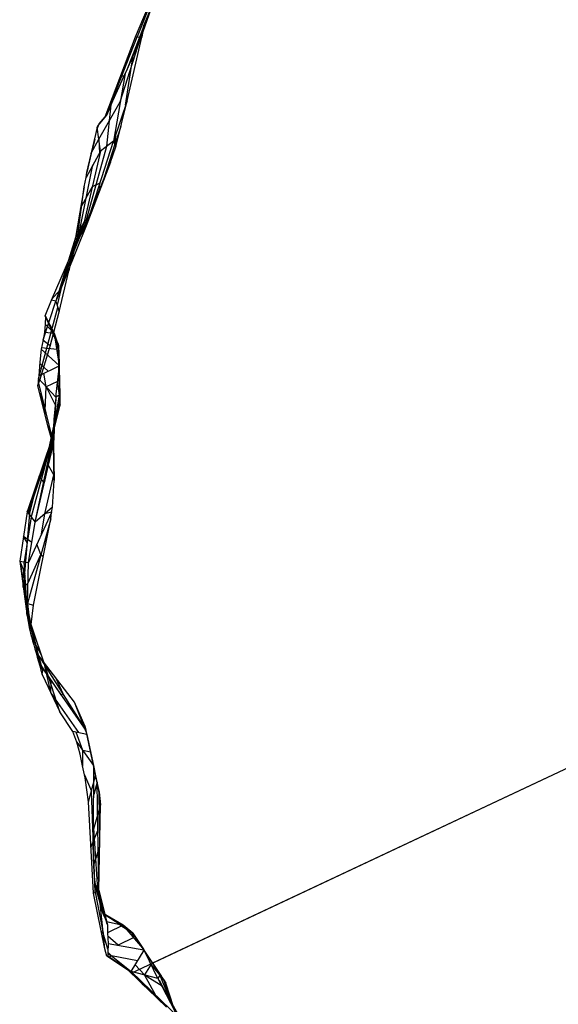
# Model space of a CAD drawing. Header units: millimetres. Extents: x -260 to 262, y -307 to 260.
# Tile 7 of 15: x -260 to -132, y -117 to 117. Entities that reach past the tile are written whole.
import ezdxf

# ---------------------------------------------------------------- set-up
doc = ezdxf.new("R2010")
doc.units = ezdxf.units.MM
doc.layers.add('Mineral Sculptural Table - Ferm Living', color=7, linetype='Continuous', true_color=0x000000)

msp = doc.modelspace()

# ---------------------------------------------------------------- linework, layer by layer
at = {"layer": 'Mineral Sculptural Table - Ferm Living'}
for p, q in [((-224.74, 129.88, 495.53), (-231.49, 112.73, 494.76)), ((-230.71, 115.16, 500), (-224.22, 130.64, 500)), ((-231.33, 112.36, 488.21), (-225.65, 128.52, 487.59)), ((-227.3, 124.94, 475.93), (-232.31, 112.42, 475.45)), ((-232.72, 112.44, 470), (-228.14, 123.12, 470)), ((-231.52, 112.81, 496.03), (-230.81, 114.73, 497.93)), ((-231.14, 112.34, 500), (-230.71, 115.16, 500)), ((-230.81, 114.73, 497.93), (-231.14, 112.34, 500)), ((-230.93, 113.88, 498.67), (-230.78, 114.69, 500)), ((-230.81, 114.73, 497.93), (-230.71, 115.16, 500)), ((-239.87, 93.42, 470), (-232.72, 112.44, 470)), ((-239.63, 93.7, 475.76), (-232.31, 112.42, 475.45)), ((-236.29, 96.98, 488.45), (-230.93, 113.88, 498.67)), ((-234.85, 104.26, 487.09), (-231.33, 112.36, 488.21)), ((-234.67, 97.28, 500), (-231.14, 112.34, 500)), ((-233.16, 108.46, 491.62), (-231.52, 112.81, 496.03)), ((-232.72, 112.44, 470), (-231.33, 112.36, 488.21)), ((-231.49, 112.73, 494.76), (-232.04, 111.39, 494.64)), ((-231.33, 112.36, 488.21), (-231.52, 112.81, 496.03)), ((-235.04, 96.19, 499.02), (-233.12, 108.55, 491.71)), ((-234.85, 104.26, 487.09), (-233.16, 108.46, 491.62)), ((230.59, 108.42, 470), (-233.67, -109.87, 470)), ((230.64, 108.45, 500), (-228.61, -107.49, 500)), ((-235.11, 103.76, 486.3), (-237.91, 87.68, 491.4)), ((-236.6, 100.55, 483.63), (-235.11, 103.76, 486.3)), ((-236.31, 102.95, 470), (-235.34, 103.25, 485.86)), ((-235.11, 103.76, 486.3), (-234.85, 104.26, 487.09)), ((-238.07, 97.24, 481.06), (-236.6, 100.55, 483.63)), ((-241.4, 88.14, 475.99), (-236.29, 96.98, 488.45)), ((-239.52, 93.84, 478.6), (-238.07, 97.24, 481.06)), ((-239.46, 86.5, 485.17), (-238.46, 96.33, 480.39)), ((-234.67, 97.28, 500), (-237.91, 87.68, 491.4)), ((-237.32, 86.34, 500), (-234.67, 97.28, 500)), ((-241.59, 91.41, 473.41), (-239.52, 93.84, 478.6)), ((-240.69, 92.45, 475.59), (-239.63, 93.7, 475.76)), ((-239.52, 93.84, 478.6), (-239.87, 93.42, 470)), ((-241.59, 91.41, 473.41), (-241.79, 90.97, 473.05)), ((-241.65, 91.33, 473.01), (-241.79, 90.97, 473.05)), ((-241.79, 90.97, 473.05), (-241.67, 91.31, 473.09)), ((-241.77, 90.58, 470), (-241.32, 91.75, 470)), ((-241.67, 91.31, 473.09), (-241.59, 91.41, 473.41)), ((-241.65, 91.33, 473.01), (-241.67, 91.31, 473.09)), ((-241.32, 91.75, 470), (-241.65, 91.33, 473.01)), ((-241.32, 91.75, 470), (-239.87, 93.42, 470)), ((-241.79, 90.97, 473.05), (-244.24, 80.24, 470)), ((-244.24, 80.24, 470), (-241.77, 90.58, 470)), ((-241.79, 90.97, 473.05), (-241.77, 90.58, 470)), ((-241, 85.32, 478.93), (-241.79, 90.97, 473.05)), ((-236.17, 91.11, 500), (-237.58, 86.92, 496.25)), ((-237.58, 86.92, 496.25), (-237.26, 89.61, 493.13)), ((-244.58, 68.23, 489.95), (-239.46, 86.5, 485.17)), ((-244.28, 67.95, 495.36), (-237.91, 87.68, 491.4)), ((-243.19, 84.84, 471.31), (-241.4, 88.14, 475.99)), ((-242.37, 88.08, 470), (-243.19, 84.84, 471.31)), ((-241.4, 88.14, 475.99), (-241.26, 84.85, 478.26)), ((-237.91, 87.68, 491.4), (-241, 85.32, 478.93)), ((-237.58, 86.92, 496.25), (-240.76, 77.06, 498.23)), ((-237.91, 87.68, 491.4), (-237.32, 86.34, 500)), ((-241, 85.32, 478.93), (-244.88, 68.51, 484.54)), ((-241, 85.32, 478.93), (-244.43, 79.02, 470)), ((-243.19, 84.84, 471.31), (-243.27, 84.33, 470)), ((-238.6, 82.67, 500), (-237.32, 86.34, 500)), ((-245.9, 66.65, 478.64), (-242.8, 82.01, 474.25)), ((-244.48, 67.96, 500), (-238.6, 82.67, 500)), ((-238.6, 82.67, 500), (-244.28, 67.95, 495.36)), ((-244.43, 79.02, 470), (-244.24, 80.24, 470)), ((-244.91, 76.79, 470), (-244.43, 79.02, 470)), ((-242.94, 76.91, 481.74), (-241.1, 77.81, 493.38)), ((-244.91, 76.79, 470), (-246.92, 64.79, 472.73)), ((-246.56, 64.22, 470), (-244.91, 76.79, 470)), ((-245.75, 71.75, 471.15), (-242.94, 76.91, 481.74)), ((-240.76, 77.06, 498.23), (-241.56, 76.4, 493.66)), ((-240.97, 76.72, 500), (-240.76, 77.06, 498.23)), ((-245.75, 71.75, 471.15), (-245.56, 71.56, 470)), ((-244.88, 68.51, 484.54), (-251.63, 49.65, 489.48)), ((-244.28, 67.95, 495.36), (-251.63, 49.65, 489.48)), ((-248.26, 59.08, 487.01), (-244.58, 68.23, 489.95)), ((-247, 62.91, 500), (-244.48, 67.96, 500)), ((-247, 62.91, 500), (-244.28, 67.95, 495.36)), ((-244.88, 68.51, 484.54), (-246.92, 64.79, 472.73)), ((-244.88, 68.51, 484.54), (-244.28, 67.95, 495.36)), ((-244.58, 68.23, 489.95), (-244.78, 66.7, 494.96)), ((-244.48, 67.96, 500), (-244.28, 67.95, 495.36)), ((-245.9, 66.65, 478.64), (-248.26, 59.08, 487.01)), ((-246.92, 64.79, 472.73), (-251.63, 49.65, 489.48)), ((-246.92, 64.79, 472.73), (-248.56, 56.89, 470)), ((-248.56, 56.89, 470), (-246.56, 64.22, 470)), ((-246.56, 64.22, 470), (-246.92, 64.79, 472.73)), ((-252.68, 49.93, 500), (-247, 62.91, 500)), ((-248.26, 59.08, 487.01), (-249.86, 55.34, 483.18)), ((-249.28, 57.22, 481.11), (-251.32, 48.71, 482.1)), ((-250.81, 47.18, 470), (-248.56, 56.89, 470)), ((-248.81, 55.81, 470), (-249.28, 57.22, 481.11)), ((-252.61, 50.08, 500), (-250.55, 52.35, 490.35)), ((-254.66, 40.52, 486.74), (-251.63, 49.65, 489.48)), ((-254.16, 46.23, 500), (-252.68, 49.93, 500)), ((-251.63, 49.65, 489.48), (-252.68, 49.93, 500)), ((-251.63, 49.65, 489.48), (-250.81, 47.18, 470)), ((-255.75, 31.25, 472.72), (-251.15, 48.19, 477.99)), ((-252.98, 39.02, 470), (-250.81, 47.18, 470)), ((-252.49, 42.53, 500), (-254.16, 46.23, 500)), ((-254.16, 46.23, 500), (-254.05, 46.13, 498.74)), ((-254.05, 46.13, 498.74), (-254.12, 44.18, 493.2)), ((-251.9, 42.02, 494.85), (-254.05, 46.13, 498.74)), ((-254.33, 42.28, 489.19), (-254.66, 40.52, 486.74)), ((-254.12, 44.18, 493.2), (-254.33, 42.28, 489.19)), ((-251.9, 42.02, 494.85), (-254.33, 42.28, 489.19)), ((-254.12, 44.18, 493.2), (-251.9, 42.02, 494.85)), ((-252.5, 42.53, 500), (-251.06, 39.49, 497.04)), ((-250.95, 38.77, 500), (-252.49, 42.53, 500)), ((-254.66, 40.52, 486.74), (-255.06, 38.29, 483.68)), ((-254.67, 40.5, 486.7), (-252.93, 39.18, 470)), ((-250.96, 39.18, 497.31), (-251.9, 42.02, 494.85)), ((-250.86, 34.92, 490.75), (-251.9, 42.02, 494.85)), ((-255.06, 38.29, 483.68), (-255.39, 35.19, 478.54)), ((-255.38, 30.93, 470), (-252.98, 39.02, 470)), ((-255.06, 38.29, 483.68), (-250.84, 34.41, 490.3)), ((-251.34, 38.18, 492.63), (-255.01, 38.57, 484.06)), ((-251.34, 38.18, 492.63), (-251.06, 39.49, 497.04)), ((-251.06, 39.49, 497.04), (-250.95, 39.07, 497.16)), ((-250.96, 39.18, 497.31), (-250.86, 34.92, 490.75)), ((-250.95, 38.77, 500), (-250.96, 39.18, 497.31)), ((-250.64, 25.88, 500), (-250.95, 38.77, 500)), ((-250.63, 25.22, 496.06), (-250.94, 38.36, 496.06)), ((-255.39, 35.19, 478.54), (-255.64, 31.98, 473.46)), ((-255.64, 31.98, 473.46), (-250.84, 34.31, 490.17)), ((-253.46, 33.04, 481.06), (-255.42, 34.85, 477.98)), ((-251.6, 26.92, 484.07), (-250.83, 33.81, 489.96)), ((-250.86, 34.92, 490.75), (-250.84, 34.41, 490.3)), ((-250.84, 34.41, 490.3), (-250.84, 34.31, 490.17)), ((-250.84, 34.31, 490.17), (-250.83, 33.81, 489.96)), ((-250.83, 33.81, 489.96), (-250.68, 27.42, 491.24)), ((-255.88, 29.65, 470), (-255.38, 30.93, 470)), ((-255.84, 30.53, 471.72), (-255.88, 29.65, 470)), ((-255.78, 31, 472.4), (-255.84, 30.53, 471.72)), ((-255.84, 30.53, 471.72), (-252.16, 15.78, 471.89)), ((-255.75, 31.31, 472.79), (-255.78, 31, 472.4)), ((-255.78, 31, 472.4), (-255.38, 30.93, 470)), ((-255.64, 31.98, 473.46), (-255.75, 31.31, 472.79)), ((-251.6, 26.92, 484.07), (-255.75, 31.31, 472.79)), ((-253.87, 29.33, 477.89), (-254.45, 32.56, 477.6)), ((-251.18, 30.63, 487.24), (-253.87, 29.33, 477.89)), ((-250.75, 27.38, 490.69), (-251.2, 30.49, 487.12)), ((-250.79, 32.09, 490.31), (-250.79, 32.09, 500)), ((-253.5, 20.07, 470), (-255.88, 29.65, 470)), ((-254.15, 23.76, 471.8), (-253.87, 29.33, 477.89)), ((-253.87, 29.33, 477.89), (-251.7, 24.89, 481.85)), ((-255.43, 27.84, 470), (-254.15, 23.76, 471.8)), ((-252.63, 16.35, 489.25), (-250.75, 27.38, 490.69)), ((-251.6, 26.92, 484.07), (-252.5, 16.18, 483.28)), ((-252.26, 19.28, 500), (-250.64, 25.88, 500)), ((-251.6, 26.92, 484.07), (-252.16, 15.78, 471.89)), ((-251.62, 26.41, 483.52), (-252.05, 21.55, 483.68)), ((-250.68, 27.42, 491.24), (-251.6, 26.92, 484.07)), ((-250.69, 27.91, 491.14), (-250.75, 27.38, 490.69)), ((-250.68, 27.42, 491.24), (-250.67, 27.04, 491.89)), ((-250.67, 27.04, 491.89), (-250.66, 26.68, 492.56)), ((-250.66, 26.68, 492.56), (-250.66, 26.34, 493.24)), ((-250.66, 26.34, 493.24), (-250.65, 26.02, 493.93)), ((-250.65, 26.02, 493.93), (-250.64, 25.73, 494.63)), ((-250.62, 25, 496.78), (-250.64, 25.88, 500)), ((-250.64, 25.73, 494.63), (-250.63, 25.46, 495.34)), ((-254.15, 23.76, 471.8), (-254.22, 22.94, 470)), ((-252.76, 16.52, 495.21), (-250.62, 25, 496.78)), ((-250.63, 25.46, 495.34), (-250.63, 25.22, 496.06)), ((-250.63, 25.22, 496.06), (-250.62, 25, 496.78)), ((-252.08, 20.04, 500), (-251.33, 22.19, 496.26)), ((-251.33, 22.19, 496.26), (-252.05, 21.55, 483.68)), ((-251.88, 21.35, 477.98), (-252.05, 21.55, 483.68)), ((-253.71, 12.63, 500), (-252.26, 19.28, 500)), ((-252.16, 15.78, 471.89), (-253.5, 20.07, 470)), ((-252.14, 15.34, 470), (-253.5, 20.07, 470)), ((-252.76, 16.52, 495.21), (-258.42, -0.36, 494.23)), ((-253.71, 12.63, 500), (-252.76, 16.52, 495.21)), ((-252.5, 16.18, 483.28), (-252.76, 16.52, 495.21)), ((-252.63, 16.35, 489.25), (-257.46, -1.56, 487.46)), ((-256.49, -2.76, 480.7), (-252.5, 16.18, 483.28)), ((-256.49, -2.76, 480.7), (-252.16, 15.78, 471.89)), ((-254.33, 6.51, 476.29), (-252.28, 15.92, 476.02)), ((-252.16, 15.78, 471.89), (-252.5, 16.18, 483.28)), ((-252.31, 15.93, 470), (-252.14, 15.37, 470.13)), ((-252.16, 15.78, 471.89), (-252.03, 7.11, 470)), ((-252.14, 15.34, 470), (-252.16, 15.78, 471.89)), ((-252.03, 7.11, 470), (-252.14, 15.34, 470)), ((-256.83, 3.23, 500), (-253.71, 12.63, 500)), ((-255.59, 8.08, 494.72), (-254.13, 11.37, 500)), ((-252.05, 8.48, 470.3), (-253.35, 10.69, 474.31)), ((-254.5, 6.71, 481.99), (-255.59, 8.08, 494.72)), ((-254.22, -0.79, 474.7), (-252.05, 8.48, 470.3)), ((-252.43, 0.75, 470), (-252.03, 7.11, 470)), ((-252.05, 8.48, 470.3), (-252.05, 8.41, 470)), ((-254.5, 6.71, 481.99), (-254.33, 6.51, 476.29)), ((-258.42, -0.36, 494.23), (-256.83, 3.23, 500)), ((-258.09, -0.52, 497.17), (-256.89, 2.98, 500)), ((-257.78, -0.67, 500), (-256.83, 3.23, 500)), ((-252.43, 0.75, 470), (-256.49, -2.76, 480.7)), ((-252.68, -0.46, 470), (-252.43, 0.75, 470)), ((-258.42, -0.36, 494.23), (-260.2, -12.02, 491.82)), ((-257.46, -1.56, 487.46), (-259.14, -12.21, 485.6)), ((-259, -14.97, 500), (-257.78, -0.67, 500)), ((-258.42, -0.36, 494.23), (-256.49, -2.76, 480.7)), ((-258.42, -0.36, 494.23), (-257.78, -0.67, 500)), ((-252.82, -2.03, 470), (-258.35, -22.06, 478.07)), ((-252.68, -0.46, 470), (-258.08, -12.39, 479.38)), ((-256.92, -22.52, 470), (-252.82, -2.03, 470)), ((-255.01, -5.61, 474.05), (-254.22, -0.79, 474.7)), ((-252.67, -0.4, 470), (-254.22, -0.79, 474.7)), ((-252.82, -2.03, 470), (-252.68, -0.46, 470)), ((-258.08, -12.39, 479.38), (-256.49, -2.76, 480.7)), ((-257.28, -7.58, 480.04), (-259.31, -6.19, 493.03)), ((-258.41, -7.65, 500), (-259.31, -6.19, 493.03)), ((-255.14, -10.44, 473.39), (-256.09, -8.01, 475.93)), ((-258.21, -17.23, 478.73), (-255.14, -10.44, 473.39)), ((-254.61, -11.04, 470), (-255.14, -10.44, 473.39)), ((-260.2, -12.02, 491.82), (-258.08, -12.39, 479.38)), ((-260.2, -12.02, 491.82), (-258.52, -24.54, 487.59)), ((-260.2, -12.02, 491.82), (-259.07, -18.52, 500)), ((-260.2, -12.02, 491.82), (-259, -14.97, 500)), ((-258.43, -23.3, 482.83), (-259.14, -12.21, 485.6)), ((-258.35, -22.06, 478.07), (-258.08, -12.39, 479.38)), ((-259.4, -16.64, 497.64), (-259.23, -14.4, 498.43)), ((-259.07, -18.52, 500), (-259, -14.97, 500)), ((-259.36, -18.28, 489.71), (-259.4, -16.64, 497.64)), ((-259.4, -16.64, 497.64), (-258.57, -22.23, 498.8)), ((-259.05, -17.49, 500), (-259.4, -16.64, 497.64)), ((-259.36, -18.28, 489.71), (-258.21, -17.23, 478.73)), ((-258.57, -21.98, 500), (-259.07, -18.52, 500)), ((-258.52, -24.54, 487.59), (-258.57, -21.98, 500)), ((-255.89, -34.12, 500), (-258.57, -21.98, 500)), ((-258.55, -22.9, 495.53), (-255.48, -35.62, 494.98)), ((-258.52, -24.54, 487.59), (-258.35, -22.06, 478.07)), ((-257.76, -26.97, 471.79), (-258.43, -23.3, 482.83)), ((-258.43, -23.3, 482.83), (-258.28, -25.84, 483.68)), ((-258.35, -22.06, 478.07), (-256.92, -22.52, 470)), ((-258.35, -22.06, 478.07), (-257.76, -26.9, 471.54)), ((-257.5, -27.11, 470), (-256.92, -22.52, 470)), ((-258.52, -24.54, 487.59), (-257.84, -28.23, 476.49)), ((-254.72, -38.04, 488.1), (-258.52, -24.54, 487.59)), ((-257.76, -26.9, 471.54), (-257.84, -28.23, 476.49)), ((-257.5, -27.11, 470), (-257.76, -26.9, 471.54)), ((-253.98, -37.44, 470), (-257.5, -27.11, 470)), ((-257.84, -28.23, 476.49), (-257.61, -29.11, 477.23)), ((-257.61, -29.11, 477.23), (-257.37, -30.02, 477.94)), ((-254.94, -34.55, 470), (-257.39, -29.94, 477.92)), ((-257.37, -30.02, 477.94), (-257.12, -30.94, 478.61)), ((-257.12, -30.94, 478.61), (-256.86, -31.89, 479.26)), ((-256.86, -31.89, 479.26), (-256.59, -32.85, 479.88)), ((-256.2, -32.78, 487.9), (-256.52, -31.23, 500)), ((-256.59, -32.85, 479.88), (-256.31, -33.83, 480.46)), ((-256.31, -33.83, 480.46), (-256.03, -34.83, 481.01)), ((-256.2, -32.78, 487.9), (-256.24, -34.1, 480.6)), ((-256.03, -34.83, 481.01), (-255.74, -35.85, 481.52)), ((-255.33, -34.94, 500), (-255.89, -34.12, 500)), ((-255.49, -35.57, 495.13), (-255.89, -34.12, 500)), ((-244.49, -52.06, 493.78), (-255.33, -34.94, 500)), ((-247.2, -45.55, 500), (-255.33, -34.94, 500)), ((-255.74, -35.85, 481.52), (-255.44, -36.87, 482)), ((-255.01, -37.14, 490.3), (-255.49, -35.57, 495.13)), ((-255.44, -36.87, 482), (-255.14, -37.92, 482.45)), ((-250.38, -43.75, 491.54), (-255.16, -36.68, 491.68)), ((-254.72, -38.04, 488.1), (-255.01, -37.14, 490.3)), ((-255.01, -37.14, 490.3), (-244.45, -52.23, 493.14)), ((-252.83, -43.22, 476.7), (-254.28, -36.53, 470)), ((-255.14, -37.92, 482.45), (-254.83, -38.97, 482.86)), ((-254.83, -38.97, 482.86), (-254.72, -38.04, 488.1)), ((-254.83, -38.97, 482.86), (-250.67, -47.84, 470)), ((-250.67, -47.84, 470), (-253.98, -37.44, 470)), ((-252.83, -43.22, 476.7), (-252.7, -40.45, 490.92)), ((-249.9, -43.53, 496.88), (-251.52, -39.91, 500)), ((-246.16, -52.75, 478.49), (-252.83, -43.22, 476.7)), ((-249.9, -43.53, 496.88), (-250.38, -43.75, 491.54)), ((-244.69, -51.12, 495.21), (-247.2, -45.55, 500)), ((-244.62, -52.03, 500), (-247.2, -45.55, 500)), ((-247.57, -52.45, 470), (-250.67, -47.84, 470)), ((-244.44, -52.28, 498.69), (-244.69, -51.12, 495.21)), ((-244.69, -51.12, 495.21), (-244.49, -52.06, 493.78)), ((-244.25, -53.17, 490.08), (-247.57, -52.45, 470)), ((-246.6, -55.06, 470), (-247.57, -52.45, 470)), ((-245.21, -57.01, 474.37), (-246.78, -52.62, 474.79)), ((-244.34, -52.75, 500), (-244.62, -52.03, 500)), ((-244.62, -52.03, 500), (-244.44, -52.28, 498.69)), ((-244.49, -52.06, 493.78), (-244.45, -52.23, 493.14)), ((-244.45, -52.23, 493.14), (-244.25, -53.17, 490.08)), ((-244.34, -52.75, 500), (-244.44, -52.28, 498.69)), ((-241.35, -66.75, 492.78), (-244.43, -52.34, 492.78)), ((-242.59, -60.95, 500), (-244.34, -52.75, 500)), ((-244.25, -53.17, 490.08), (-242.67, -60.59, 482.39)), ((-245.87, -57.84, 470), (-246.6, -55.06, 470)), ((-246.6, -55.06, 470), (-242.67, -60.59, 482.39)), ((-245.24, -60.65, 470), (-245.87, -57.84, 470)), ((-245.22, -60.72, 470), (-245.21, -57.01, 474.37)), ((-243.35, -57.42, 485.68), (-245.21, -57.01, 474.37)), ((-244.68, -63.47, 470), (-245.24, -60.65, 470)), ((-242.99, -59.07, 483.97), (-242.99, -59.07, 500)), ((-242.67, -60.59, 482.39), (-242.15, -63.03, 482.58)), ((-244.81, -62.75, 470), (-243.14, -66.66, 475.14)), ((-243.83, -69.17, 470), (-242.15, -63.03, 482.58)), ((-242.68, -75.7, 500), (-242.59, -60.95, 500)), ((-241.32, -66.87, 493.48), (-242.59, -60.95, 500)), ((-242.15, -63.03, 482.58), (-241.76, -64.81, 485.31)), ((-244.21, -66.31, 470), (-244.68, -63.47, 470)), ((-241.82, -64.55, 496), (-242.6, -67.45, 500)), ((-241.39, -90.16, 487.12), (-241.76, -64.81, 485.31)), ((-241.76, -64.81, 485.31), (-241.29, -67.01, 489.46)), ((-243.83, -69.17, 470), (-244.21, -66.31, 470)), ((-242.26, -90.61, 475.75), (-243.14, -66.66, 475.14)), ((-241.4, -66.53, 488.54), (-241.2, -80.04, 489.51)), ((-241.36, -66.7, 491.32), (-241.36, -66.69, 491.6)), ((-241.36, -66.69, 491.6), (-241.36, -66.69, 491.87)), ((-241.36, -66.69, 491.87), (-241.36, -66.7, 492.14)), ((-241.36, -66.72, 491.05), (-241.36, -66.7, 491.32)), ((-241.36, -66.7, 492.14), (-241.36, -66.71, 492.41)), ((-241.36, -66.71, 492.41), (-241.35, -66.74, 492.68)), ((-241.35, -66.74, 490.78), (-241.36, -66.72, 491.05)), ((-241.34, -66.78, 490.52), (-241.35, -66.74, 490.78)), ((-241.35, -66.74, 492.68), (-241.34, -66.78, 492.95)), ((-241.33, -66.83, 490.25), (-241.34, -66.78, 490.52)), ((-241.34, -66.78, 492.95), (-241.34, -66.82, 493.21)), ((-241.34, -66.82, 493.21), (-241.32, -66.87, 493.48)), ((-241.32, -66.88, 489.98), (-241.33, -66.83, 490.25)), ((-241.32, -66.87, 493.48), (-241.01, -69.91, 491.89)), ((-241.31, -66.94, 489.72), (-241.32, -66.88, 489.98)), ((-241.29, -67.01, 489.46), (-241.31, -66.94, 489.72)), ((-241.01, -69.91, 491.89), (-241.29, -67.01, 489.46)), ((-242.7, -90.84, 470), (-243.83, -69.17, 470)), ((-241.01, -69.91, 491.89), (-242.68, -75.7, 500)), ((-241.39, -90.16, 487.12), (-241.01, -69.91, 491.89)), ((-243.26, -79.99, 470), (-241.6, -75.98, 486.11)), ((-242.72, -78.77, 500), (-242.68, -75.7, 500)), ((-242.67, -74.84, 500), (-242.61, -75.44, 499.63)), ((-241.66, -90, 493.2), (-242.61, -75.44, 499.63)), ((-242.68, -82.39, 500), (-242.72, -78.77, 500)), ((-242.62, -84.11, 500), (-241.2, -80.04, 489.51)), ((-241.2, -80.04, 489.51), (-241.53, -80.26, 486.42)), ((-242.61, -84.22, 500), (-242.68, -82.39, 500)), ((-242.51, -85.99, 500), (-242.61, -84.22, 500)), ((-242.43, -86.83, 500), (-242.51, -85.99, 500)), ((-242.35, -87.62, 500), (-242.43, -86.83, 500)), ((-242.25, -88.36, 500), (-242.35, -87.62, 500)), ((-242.19, -88.71, 500), (-242.25, -88.36, 500)), ((-242.13, -89.05, 500), (-242.19, -88.71, 500)), ((-242.7, -90.84, 470), (-241.39, -90.16, 487.12)), ((-239.96, -104.05, 470), (-242.7, -90.84, 470)), ((-242.26, -90.61, 475.75), (-240.34, -100.37, 474.54)), ((-242, -89.82, 500), (-242.13, -89.05, 500)), ((-242.13, -89.05, 500), (-241.93, -89.84, 499.28)), ((-241.93, -89.84, 499.28), (-242, -89.82, 500)), ((-240.33, -95.76, 500), (-242, -89.82, 500)), ((-241.93, -89.84, 499.28), (-241.39, -90.16, 487.12)), ((-240.2, -96.14, 497.94), (-241.93, -89.84, 499.28)), ((-239.38, -98.24, 491.16), (-241.55, -90.06, 490.85)), ((-241.39, -90.16, 487.12), (-239.32, -98.4, 490.77)), ((-239.96, -104.05, 470), (-241.39, -90.16, 487.12)), ((-235.63, -98.47, 494.85), (-240.33, -95.73, 499.41)), ((-240.33, -95.76, 500), (-240.33, -95.73, 499.41)), ((-240.33, -95.73, 499.41), (-240.2, -96.14, 497.94)), ((-236.67, -98.18, 500), (-240.33, -95.76, 500)), ((-240.2, -96.14, 497.94), (-239.6, -97.62, 492.68)), ((-239.6, -97.62, 492.68), (-239.32, -98.4, 490.77)), ((-239.6, -97.62, 492.68), (-235.63, -98.47, 494.85)), ((-240.34, -100.37, 474.54), (-240.82, -99.9, 470)), ((-239.23, -104.13, 476.69), (-240.34, -100.37, 474.54)), ((-239.32, -98.4, 490.77), (-239.32, -100.28, 485.32)), ((-235.63, -98.47, 494.85), (-239.32, -100.28, 485.32)), ((-239.32, -100.28, 485.32), (-239.19, -102.79, 480.31)), ((-239.32, -100.28, 485.34), (-239.32, -100.28, 485.34)), ((-233.09, -100.72, 500), (-236.67, -98.18, 500)), ((-236.41, -98.36, 500), (-233.57, -100.17, 497.04)), ((-233.32, -100.38, 497.31), (-235.63, -98.47, 494.85)), ((-230.97, -103.93, 490.75), (-235.63, -98.47, 494.85)), ((-233.11, -101.43, 492.63), (-233.57, -100.17, 497.04)), ((-233.57, -100.17, 497.04), (-233.26, -100.47, 497.16)), ((-233.32, -100.38, 497.31), (-230.97, -103.93, 490.75)), ((-233.09, -100.72, 500), (-233.32, -100.38, 497.31)), ((-236.8, -103.23, 483.12), (-239.28, -101.11, 483.68)), ((-239.19, -102.79, 480.31), (-239.26, -105.06, 474.16)), ((-239.19, -102.79, 480.31), (-230.69, -104.36, 490.3)), ((-233.11, -101.43, 492.63), (-236.8, -103.23, 483.12)), ((-225.98, -111.48, 500), (-233.09, -100.72, 500)), ((-225.62, -112.02, 496.06), (-232.87, -101.06, 496.06)), ((-239.53, -105.83, 470), (-239.96, -104.05, 470)), ((-239.26, -105.06, 474.16), (-239.26, -105.71, 472.67)), ((-239.26, -105.06, 474.16), (-233.75, -109.44, 471.71)), ((-239.26, -105.17, 473.92), (-238.38, -105.76, 473.77)), ((-238.38, -105.76, 473.77), (-239.25, -104.88, 474.65)), ((-233.75, -109.44, 471.71), (-230.63, -104.44, 490.17)), ((-230.97, -103.93, 490.75), (-230.69, -104.36, 490.3)), ((-230.69, -104.36, 490.3), (-230.63, -104.44, 490.17)), ((-230.63, -104.44, 490.17), (-230.35, -104.86, 489.96)), ((-227.34, -111.1, 484.07), (-230.35, -104.86, 489.96)), ((-230.35, -104.86, 489.96), (-226.83, -110.19, 491.24)), ((-239.26, -105.71, 472.67), (-239.53, -105.83, 470)), ((-234.25, -109.3, 470), (-239.53, -105.83, 470)), ((-239.26, -105.71, 472.67), (-233.75, -109.44, 471.71)), ((-238.38, -105.76, 473.77), (-238.77, -106.04, 472.59)), ((-232.17, -106.91, 481.06), (-238.38, -105.76, 473.77)), ((-229.4, -106.3, 490.31), (-229.4, -106.3, 500)), ((-225.3, -117.92, 470), (-234.25, -109.3, 470)), ((-234.25, -109.3, 470), (-233.75, -109.44, 471.71)), ((-227.34, -111.1, 484.07), (-233.75, -109.44, 471.71)), ((-233.75, -109.44, 471.71), (-221.88, -120.83, 471.89)), ((-230.55, -110.27, 477.89), (-232.75, -107.85, 477.6)), ((-228.96, -107.74, 487.24), (-230.55, -110.27, 477.89)), ((-226.87, -110.26, 490.69), (-228.9, -107.87, 487.12)), ((-227.1, -109.78, 491.14), (-226.87, -110.26, 490.69)), ((-227.82, -115.14, 471.8), (-230.55, -110.27, 477.89)), ((-230.55, -110.27, 477.89), (-226.34, -112.88, 481.85)), ((-226.83, -110.19, 491.24), (-227.34, -111.1, 484.07)), ((-227.34, -111.1, 484.07), (-221.88, -120.83, 471.89)), ((-227.34, -111.1, 484.07), (-222.39, -120.68, 483.28)), ((-227.09, -111.54, 483.52), (-224.86, -115.89, 483.68)), ((-222.59, -120.6, 489.25), (-226.87, -110.26, 490.69)), ((-226.83, -110.19, 491.24), (-226.62, -110.51, 491.89)), ((-226.62, -110.51, 491.89), (-226.42, -110.81, 492.56)), ((-226.42, -110.81, 492.56), (-226.23, -111.09, 493.24)), ((-226.23, -111.09, 493.24), (-226.06, -111.36, 493.93)), ((-226.06, -111.36, 493.93), (-225.9, -111.6, 494.63)), ((-225.49, -112.21, 496.78), (-225.98, -111.48, 500)), ((-223.83, -117.93, 500), (-225.98, -111.48, 500)), ((-225.9, -111.6, 494.63), (-225.75, -111.82, 495.34)), ((-225.75, -111.82, 495.34), (-225.61, -112.03, 496.06)), ((-225.61, -112.03, 496.06), (-225.49, -112.21, 496.78)), ((-231.07, -112.36, 470), (-227.82, -115.14, 471.8)), ((-222.79, -120.52, 495.21), (-225.49, -112.21, 496.78)), ((-227.82, -115.14, 471.8), (-227.44, -115.86, 470)), ((-224.6, -114.97, 496.26), (-224.86, -115.89, 483.68)), ((-224.61, -115.97, 477.98), (-224.86, -115.89, 483.68)), ((-224.09, -117.19, 500), (-224.6, -114.97, 496.26))]:
    msp.add_line(p, q, dxfattribs=at)

doc.saveas('drawing.dxf')
